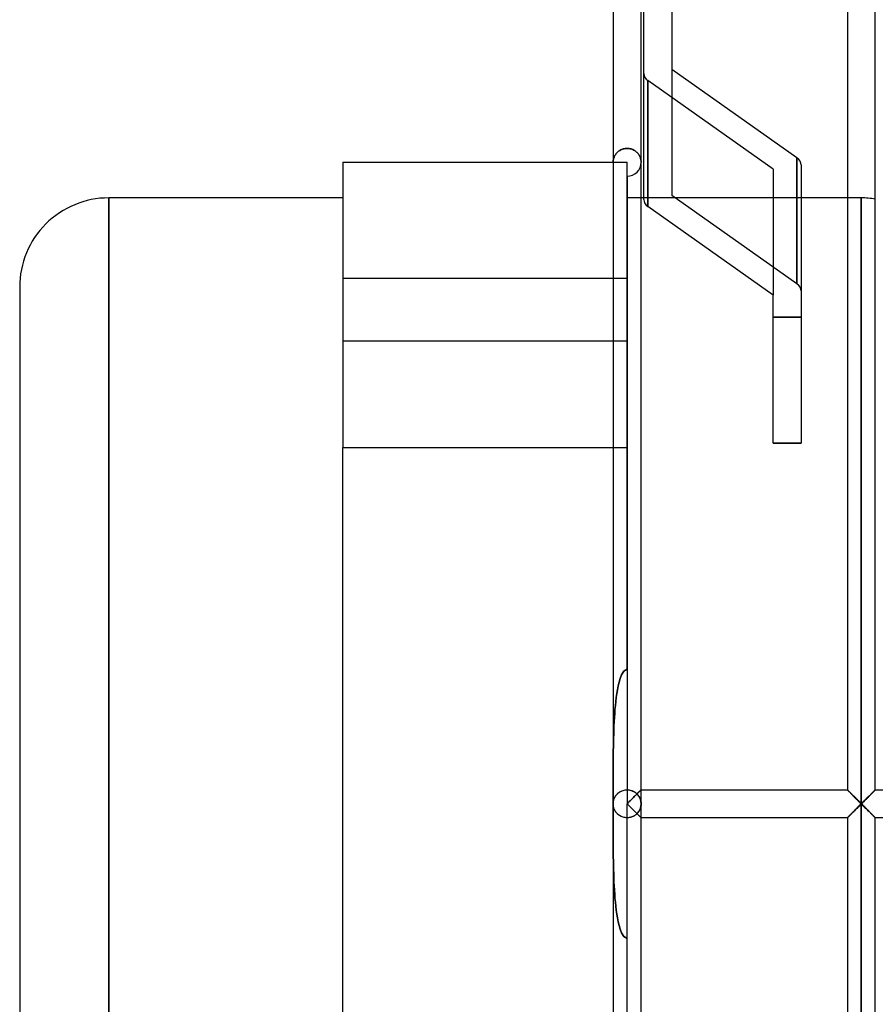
# Model space of a CAD drawing. Header units: millimetres. Extents: x -77 to 43, y -166 to 166.
# Tile 3 of 6: x -77 to -16, y -14 to 56. Entities that reach past the tile are written whole.
import ezdxf

# ---------------------------------------------------------------- set-up
doc = ezdxf.new("R2010")
doc.units = ezdxf.units.MM
doc.layers.add('HIDDEN', color=7, linetype='Continuous')
doc.layers.add('THICK', color=7, linetype='Continuous')

msp = doc.modelspace()

# ---------------------------------------------------------------- linework, layer by layer
at = {"layer": 'HIDDEN'}
for p, q in [((-23.075, 45.413), (-32.032, 51.746)), ((-32.032, 42.731), (-32.032, 51.746)), ((-23.075, 45.413), (-32.032, 51.746)), ((-32.032, 51.746), (-32.032, 42.731)), ((-34.304, 46.523), (-34.337, 46.479)), ((-34.337, 46.479), (-34.304, 46.523)), ((-34.267, 46.566), (-34.304, 46.523)), ((-34.304, 46.523), (-34.267, 46.566)), ((-34.227, 46.607), (-34.267, 46.566)), ((-34.267, 46.566), (-34.227, 46.607)), ((-34.184, 46.646), (-34.227, 46.607)), ((-34.227, 46.607), (-34.184, 46.646)), ((-34.138, 46.683), (-34.184, 46.646)), ((-34.184, 46.646), (-34.138, 46.683)), ((-34.089, 46.719), (-34.138, 46.683)), ((-34.138, 46.683), (-34.089, 46.719)), ((-34.036, 46.751), (-34.089, 46.719)), ((-34.089, 46.719), (-34.036, 46.751)), ((-33.981, 46.782), (-34.036, 46.751)), ((-34.036, 46.751), (-33.981, 46.782)), ((-33.922, 46.809), (-33.981, 46.782)), ((-33.981, 46.782), (-33.922, 46.809)), ((-33.861, 46.832), (-33.922, 46.809)), ((-33.922, 46.809), (-33.861, 46.832)), ((-33.797, 46.852), (-33.861, 46.832)), ((-33.861, 46.832), (-33.797, 46.852)), ((-33.731, 46.868), (-33.797, 46.852)), ((-33.797, 46.852), (-33.731, 46.868)), ((-33.664, 46.88), (-33.731, 46.868)), ((-33.731, 46.868), (-33.664, 46.88)), ((-33.595, 46.887), (-33.664, 46.88)), ((-33.664, 46.88), (-33.595, 46.887)), ((-33.525, 46.889), (-33.595, 46.887)), ((-33.595, 46.887), (-33.525, 46.889)), ((-33.453, 46.887), (-33.525, 46.889)), ((-33.525, 46.889), (-33.453, 46.887)), ((-33.381, 46.879), (-33.453, 46.887)), ((-33.453, 46.887), (-33.381, 46.879)), ((-33.311, 46.867), (-33.381, 46.879)), ((-33.381, 46.879), (-33.311, 46.867)), ((-33.243, 46.85), (-33.311, 46.867)), ((-33.311, 46.867), (-33.243, 46.85)), ((-33.177, 46.828), (-33.243, 46.85)), ((-33.243, 46.85), (-33.177, 46.828)), ((-33.114, 46.803), (-33.177, 46.828)), ((-33.177, 46.828), (-33.114, 46.803)), ((-33.054, 46.774), (-33.114, 46.803)), ((-33.114, 46.803), (-33.054, 46.774)), ((-32.997, 46.742), (-33.054, 46.774)), ((-33.054, 46.774), (-32.997, 46.742)), ((-32.944, 46.707), (-32.997, 46.742)), ((-32.997, 46.742), (-32.944, 46.707)), ((-32.894, 46.669), (-32.944, 46.707)), ((-32.944, 46.707), (-32.894, 46.669)), ((-32.847, 46.629), (-32.894, 46.669)), ((-32.894, 46.669), (-32.847, 46.629)), ((-32.804, 46.588), (-32.847, 46.629)), ((-32.847, 46.629), (-32.804, 46.588)), ((-32.764, 46.545), (-32.804, 46.588)), ((-32.804, 46.588), (-32.764, 46.545)), ((-32.728, 46.5), (-32.764, 46.545)), ((-32.764, 46.545), (-32.728, 46.5)), ((-32.695, 46.454), (-32.728, 46.5)), ((-32.728, 46.5), (-32.695, 46.454)), ((-53.875, 45.9), (-53.875, 45.9)), ((-34.524, 45.95), (-34.525, 45.9)), ((-34.525, 45.9), (-34.524, 45.95)), ((-34.525, 45.9), (-33.525, 45.9)), ((-34.52, 46), (-34.524, 45.95)), ((-34.524, 45.95), (-34.52, 46)), ((-34.514, 46.05), (-34.52, 46)), ((-34.52, 46), (-34.514, 46.05)), ((-34.505, 46.1), (-34.514, 46.05)), ((-34.514, 46.05), (-34.505, 46.1)), ((-34.493, 46.149), (-34.505, 46.1)), ((-34.505, 46.1), (-34.493, 46.149)), ((-34.479, 46.198), (-34.493, 46.149)), ((-34.493, 46.149), (-34.479, 46.198)), ((-34.463, 46.247), (-34.479, 46.198)), ((-34.479, 46.198), (-34.463, 46.247)), ((-34.443, 46.295), (-34.463, 46.247)), ((-34.463, 46.247), (-34.443, 46.295)), ((-34.421, 46.342), (-34.443, 46.295)), ((-34.443, 46.295), (-34.421, 46.342)), ((-34.396, 46.389), (-34.421, 46.342)), ((-34.421, 46.342), (-34.396, 46.389)), ((-34.368, 46.435), (-34.396, 46.389)), ((-34.396, 46.389), (-34.368, 46.435)), ((-34.337, 46.479), (-34.368, 46.435)), ((-34.368, 46.435), (-34.337, 46.479)), ((-33.525, 45.9), (-33.525, 45.9)), ((-33.525, 25.5), (-33.525, 45.9)), ((-33.525, 45.9), (-33.525, 45.9)), ((-32.664, 46.407), (-32.695, 46.454)), ((-32.695, 46.454), (-32.664, 46.407)), ((-32.637, 46.358), (-32.664, 46.407)), ((-32.664, 46.407), (-32.637, 46.358)), ((-32.613, 46.309), (-32.637, 46.358)), ((-32.637, 46.358), (-32.613, 46.309)), ((-32.592, 46.26), (-32.613, 46.309)), ((-32.613, 46.309), (-32.592, 46.26)), ((-32.574, 46.209), (-32.592, 46.26)), ((-32.592, 46.26), (-32.574, 46.209)), ((-32.559, 46.159), (-32.574, 46.209)), ((-32.574, 46.209), (-32.559, 46.159)), ((-32.547, 46.107), (-32.559, 46.159)), ((-32.559, 46.159), (-32.547, 46.107)), ((-32.537, 46.056), (-32.547, 46.107)), ((-32.547, 46.107), (-32.537, 46.056)), ((-32.53, 46.004), (-32.537, 46.056)), ((-32.537, 46.056), (-32.53, 46.004)), ((-32.526, 45.952), (-32.53, 46.004)), ((-32.53, 46.004), (-32.526, 45.952)), ((-32.525, 45.9), (-32.526, 45.952)), ((-32.526, 45.952), (-32.525, 45.9)), ((-21.368, 37.19), (-21.368, 46.206)), ((-23.075, 45.413), (-23.075, 36.397)), ((-33.525, 44.9), (-33.525, 0)), ((-70.625, 0), (-70.625, 43.35)), ((-32.525, 43.35), (-33.525, 43.35)), ((-21.075, 43.35), (-32.325, 43.35)), ((-21.368, 37.19), (-30.325, 43.524)), ((-16.775, 43.35), (-17.763, 43.35)), ((-16.775, 0), (-16.775, 43.35)), ((-16.775, 43.35), (-16.775, 0)), ((-33.525, 37.591), (-53.875, 37.591)), ((-33.525, 37.591), (-53.875, 37.591)), ((-21.075, 34.828), (-23.075, 34.828)), ((-23.075, 34.828), (-21.075, 34.828)), ((-33.525, 33.091), (-53.875, 33.091)), ((-33.525, 33.091), (-53.875, 33.091)), ((-53.875, 25.5), (-33.525, 25.5)), ((-34.525, 25.5), (-33.525, 25.5)), ((-33.525, 9.633), (-33.525, 25.5)), ((-23.075, 25.812), (-21.075, 25.812)), ((-33.918, 9.233), (-34.021, 8.97)), ((-34.021, 8.97), (-33.918, 9.233)), ((-33.767, 9.488), (-33.918, 9.233)), ((-33.918, 9.233), (-33.767, 9.488)), ((-33.525, 9.633), (-33.767, 9.488)), ((-33.767, 9.488), (-33.525, 9.633)), ((-34.1, 8.705), (-34.165, 8.436)), ((-34.165, 8.436), (-34.1, 8.705)), ((-34.021, 8.97), (-34.1, 8.705)), ((-34.1, 8.705), (-34.021, 8.97)), ((-34.265, 7.888), (-34.305, 7.609)), ((-34.305, 7.609), (-34.265, 7.888)), ((-34.219, 8.164), (-34.265, 7.888)), ((-34.265, 7.888), (-34.219, 8.164)), ((-34.165, 8.436), (-34.219, 8.164)), ((-34.219, 8.164), (-34.165, 8.436)), ((-34.339, 7.327), (-34.368, 7.043)), ((-34.368, 7.043), (-34.339, 7.327)), ((-34.305, 7.609), (-34.339, 7.327)), ((-34.339, 7.327), (-34.305, 7.609)), ((-34.417, 6.466), (-34.436, 6.175)), ((-34.436, 6.175), (-34.417, 6.466)), ((-34.394, 6.756), (-34.417, 6.466)), ((-34.417, 6.466), (-34.394, 6.756)), ((-34.368, 7.043), (-34.394, 6.756)), ((-34.394, 6.756), (-34.368, 7.043)), ((-34.452, 5.882), (-34.466, 5.587)), ((-34.466, 5.587), (-34.452, 5.882)), ((-34.436, 6.175), (-34.452, 5.882)), ((-34.452, 5.882), (-34.436, 6.175)), ((-34.488, 4.994), (-34.496, 4.695)), ((-34.496, 4.695), (-34.488, 4.994)), ((-34.478, 5.291), (-34.488, 4.994)), ((-34.488, 4.994), (-34.478, 5.291)), ((-34.466, 5.587), (-34.478, 5.291)), ((-34.478, 5.291), (-34.466, 5.587)), ((-34.503, 4.396), (-34.508, 4.096)), ((-34.508, 4.096), (-34.503, 4.396)), ((-34.496, 4.695), (-34.503, 4.396)), ((-34.503, 4.396), (-34.496, 4.695)), ((-34.513, 3.797), (-34.516, 3.497)), ((-34.516, 3.497), (-34.513, 3.797)), ((-34.508, 4.096), (-34.513, 3.797)), ((-34.513, 3.797), (-34.508, 4.096)), ((-34.521, 2.9), (-34.522, 2.602)), ((-34.522, 2.602), (-34.521, 2.9)), ((-34.519, 3.198), (-34.521, 2.9)), ((-34.521, 2.9), (-34.519, 3.198)), ((-34.516, 3.497), (-34.519, 3.198)), ((-34.519, 3.198), (-34.516, 3.497)), ((-34.523, 2.305), (-34.524, 2.01)), ((-34.524, 2.01), (-34.523, 2.305)), ((-34.522, 2.602), (-34.523, 2.305)), ((-34.523, 2.305), (-34.522, 2.602)), ((-34.524, 2.01), (-34.525, 1.716)), ((-34.525, 1.716), (-34.524, 2.01)), ((-34.525, 1.716), (-34.525, 1.424)), ((-34.525, 1.424), (-34.525, 1.716)), ((-34.525, 1.424), (-34.525, 1.134)), ((-34.525, 1.134), (-34.525, 1.424)), ((-34.525, 1.134), (-34.525, 0.847)), ((-34.525, 0.847), (-34.525, 1.134)), ((-34.525, 0.847), (-34.525, 0.562)), ((-34.525, 0.562), (-34.525, 0.847)), ((-34.266, 0.672), (-34.223, 0.716)), ((-34.246, 0.692), (-34.203, 0.735)), ((-34.223, 0.716), (-34.176, 0.759)), ((-34.203, 0.735), (-34.157, 0.775)), ((-34.176, 0.759), (-34.126, 0.799)), ((-34.157, 0.775), (-34.107, 0.813)), ((-34.126, 0.799), (-34.072, 0.837)), ((-34.107, 0.813), (-34.054, 0.849)), ((-34.072, 0.837), (-34.014, 0.872)), ((-34.054, 0.849), (-33.997, 0.881)), ((-34.014, 0.872), (-33.952, 0.904)), ((-33.997, 0.881), (-33.937, 0.911)), ((-33.952, 0.904), (-33.888, 0.932)), ((-33.937, 0.911), (-33.874, 0.937)), ((-33.888, 0.932), (-33.82, 0.956)), ((-33.874, 0.937), (-33.808, 0.959)), ((-33.82, 0.956), (-33.749, 0.975)), ((-33.808, 0.959), (-33.74, 0.977)), ((-33.749, 0.975), (-33.676, 0.989)), ((-33.74, 0.977), (-33.67, 0.989)), ((-33.676, 0.989), (-33.601, 0.997)), ((-33.67, 0.989), (-33.598, 0.997)), ((-33.601, 0.997), (-33.525, 1)), ((-33.598, 0.997), (-33.525, 1)), ((-33.525, 1), (-33.478, 0.999)), ((-33.525, 1), (-33.453, 0.997)), ((-33.478, 0.999), (-33.432, 0.996)), ((-33.453, 0.997), (-33.382, 0.99)), ((-33.432, 0.996), (-33.386, 0.99)), ((-33.386, 0.99), (-33.341, 0.983)), ((-33.382, 0.99), (-33.313, 0.977)), ((-33.341, 0.983), (-33.296, 0.973)), ((-33.313, 0.977), (-33.246, 0.96)), ((-33.296, 0.973), (-33.252, 0.962)), ((-33.252, 0.962), (-33.209, 0.949)), ((-33.246, 0.96), (-33.181, 0.939)), ((-33.209, 0.949), (-33.167, 0.934)), ((-33.181, 0.939), (-33.118, 0.914)), ((-33.167, 0.934), (-33.126, 0.917)), ((-33.126, 0.917), (-33.087, 0.899)), ((-33.118, 0.914), (-33.059, 0.885)), ((-33.087, 0.899), (-33.049, 0.88)), ((-33.059, 0.885), (-33.003, 0.853)), ((-33.049, 0.88), (-33.013, 0.859)), ((-33.013, 0.859), (-32.977, 0.837)), ((-33.003, 0.853), (-32.951, 0.819)), ((-32.977, 0.837), (-32.943, 0.813)), ((-32.951, 0.819), (-32.901, 0.782)), ((-32.943, 0.813), (-32.91, 0.788)), ((-32.91, 0.788), (-32.878, 0.762)), ((-32.901, 0.782), (-32.855, 0.742)), ((-32.878, 0.762), (-32.847, 0.735)), ((-32.855, 0.742), (-32.812, 0.701)), ((-32.847, 0.735), (-32.817, 0.706)), ((-32.834, 0.693), (-32.792, 0.735)), ((-32.817, 0.706), (-32.79, 0.733)), ((-32.79, 0.733), (-32.817, 0.706)), ((-32.792, 0.735), (-32.751, 0.775)), ((-32.79, 0.733), (-32.764, 0.76)), ((-32.764, 0.76), (-32.79, 0.733)), ((-32.764, 0.76), (-32.738, 0.785)), ((-32.738, 0.785), (-32.764, 0.76)), ((-32.751, 0.775), (-32.713, 0.813)), ((-32.738, 0.785), (-32.714, 0.81)), ((-32.714, 0.81), (-32.738, 0.785)), ((-32.714, 0.81), (-32.69, 0.833)), ((-32.69, 0.833), (-32.714, 0.81)), ((-32.713, 0.813), (-32.678, 0.849)), ((-32.69, 0.833), (-32.668, 0.855)), ((-32.668, 0.855), (-32.69, 0.833)), ((-32.678, 0.849), (-32.645, 0.882)), ((-32.668, 0.855), (-32.647, 0.877)), ((-32.647, 0.877), (-32.668, 0.855)), ((-32.647, 0.877), (-32.627, 0.896)), ((-32.627, 0.896), (-32.647, 0.877)), ((-32.645, 0.882), (-32.615, 0.911)), ((-32.627, 0.896), (-32.609, 0.915)), ((-32.609, 0.915), (-32.627, 0.896)), ((-32.615, 0.911), (-32.589, 0.937)), ((-32.609, 0.915), (-32.592, 0.932)), ((-32.592, 0.932), (-32.609, 0.915)), ((-32.592, 0.932), (-32.577, 0.947)), ((-32.577, 0.947), (-32.592, 0.932)), ((-32.589, 0.937), (-32.567, 0.959)), ((-32.577, 0.947), (-32.563, 0.961)), ((-32.563, 0.961), (-32.577, 0.947)), ((-32.567, 0.959), (-32.549, 0.977)), ((-32.563, 0.961), (-32.552, 0.972)), ((-32.552, 0.972), (-32.563, 0.961)), ((-32.552, 0.972), (-32.542, 0.982)), ((-32.542, 0.982), (-32.552, 0.972)), ((-32.549, 0.977), (-32.536, 0.99)), ((-32.542, 0.982), (-32.535, 0.99)), ((-32.535, 0.99), (-32.542, 0.982)), ((-32.536, 0.99), (-32.528, 0.997)), ((-32.535, 0.99), (-32.529, 0.995)), ((-32.529, 0.995), (-32.535, 0.99)), ((-32.529, 0.995), (-32.526, 0.999)), ((-32.526, 0.999), (-32.529, 0.995)), ((-32.528, 0.997), (-32.525, 1)), ((-32.526, 0.999), (-32.525, 1)), ((-32.525, 1), (-32.526, 0.999)), ((-32.525, 1), (-32.525, 1)), ((-32.525, 1), (-32.525, 1)), ((-32.525, 1), (-32.525, 1)), ((-32.525, 1), (-32.525, 1)), ((-32.525, 1), (-32.525, 1)), ((-32.525, 1), (-32.525, 1)), ((-32.525, 1), (-32.525, 1)), ((-32.525, 1), (-32.525, 1)), ((-32.525, 1), (-32.525, 1)), ((-32.525, 1), (-32.525, 1)), ((-32.525, 1), (-32.525, 1)), ((-32.525, 1), (-32.525, 1)), ((-32.525, 0), (-32.525, 1)), ((-17.759, 0.997), (-17.763, 1)), ((-17.763, 1), (-17.763, 1)), ((-17.763, 1), (-17.763, 1)), ((-17.763, 1), (-17.763, 1)), ((-17.763, 1), (-17.763, 1)), ((-17.763, 1), (-17.759, 0.997)), ((-17.763, 1), (-17.76, 0.997)), ((-17.763, 1), (-17.763, 1)), ((-17.763, 1), (-17.763, 1)), ((-17.763, 1), (-17.763, 1)), ((-17.763, 1), (-17.763, 1)), ((-17.763, 1), (-17.763, 1)), ((-17.763, 1), (-17.763, 1)), ((-17.763, 1), (-17.763, 1)), ((-17.763, 1), (-17.763, 1)), ((-17.76, 0.997), (-17.751, 0.989)), ((-17.75, 0.987), (-17.759, 0.997)), ((-17.759, 0.997), (-17.75, 0.987)), ((-17.751, 0.989), (-17.738, 0.977)), ((-17.735, 0.972), (-17.75, 0.987)), ((-17.75, 0.987), (-17.735, 0.972)), ((-17.738, 0.977), (-17.72, 0.959)), ((-17.714, 0.951), (-17.735, 0.972)), ((-17.735, 0.972), (-17.714, 0.951)), ((-17.72, 0.959), (-17.698, 0.937)), ((-17.689, 0.925), (-17.714, 0.951)), ((-17.714, 0.951), (-17.689, 0.925)), ((-17.698, 0.937), (-17.672, 0.911)), ((-17.659, 0.895), (-17.689, 0.925)), ((-17.689, 0.925), (-17.659, 0.895)), ((-17.672, 0.911), (-17.642, 0.881)), ((-17.625, 0.861), (-17.659, 0.895)), ((-17.659, 0.895), (-17.625, 0.861)), ((-17.642, 0.881), (-17.609, 0.848)), ((-17.587, 0.823), (-17.625, 0.861)), ((-17.625, 0.861), (-17.587, 0.823)), ((-17.609, 0.848), (-17.574, 0.813)), ((-17.547, 0.783), (-17.587, 0.823)), ((-17.587, 0.823), (-17.547, 0.783)), ((-17.574, 0.813), (-17.536, 0.775)), ((-17.504, 0.739), (-17.547, 0.783)), ((-17.547, 0.783), (-17.504, 0.739)), ((-17.536, 0.775), (-17.495, 0.734)), ((-17.458, 0.694), (-17.504, 0.739)), ((-17.504, 0.739), (-17.458, 0.694)), ((-17.495, 0.734), (-17.453, 0.692)), ((-16.072, 0.692), (-16.03, 0.734)), ((-16.021, 0.739), (-16.067, 0.694)), ((-16.067, 0.694), (-16.021, 0.739)), ((-16.03, 0.734), (-15.989, 0.775)), ((-15.978, 0.783), (-16.021, 0.739)), ((-16.021, 0.739), (-15.978, 0.783)), ((-15.989, 0.775), (-15.951, 0.813)), ((-15.938, 0.823), (-15.978, 0.783)), ((-15.978, 0.783), (-15.938, 0.823)), ((-15.951, 0.813), (-15.916, 0.848)), ((-15.9, 0.861), (-15.938, 0.823)), ((-15.938, 0.823), (-15.9, 0.861)), ((-15.916, 0.848), (-15.883, 0.881)), ((-15.866, 0.895), (-15.9, 0.861)), ((-15.9, 0.861), (-15.866, 0.895)), ((-15.883, 0.881), (-15.853, 0.911)), ((-15.836, 0.925), (-15.866, 0.895)), ((-15.866, 0.895), (-15.836, 0.925)), ((-15.853, 0.911), (-15.827, 0.937)), ((-15.811, 0.951), (-15.836, 0.925)), ((-15.836, 0.925), (-15.811, 0.951)), ((-15.827, 0.937), (-15.805, 0.959)), ((-15.79, 0.972), (-15.811, 0.951)), ((-15.811, 0.951), (-15.79, 0.972)), ((-15.805, 0.959), (-15.787, 0.977)), ((-15.775, 0.987), (-15.79, 0.972)), ((-15.79, 0.972), (-15.775, 0.987)), ((-15.787, 0.977), (-15.774, 0.989)), ((-15.766, 0.997), (-15.775, 0.987)), ((-15.775, 0.987), (-15.766, 0.997)), ((-15.774, 0.989), (-15.765, 0.997)), ((-15.763, 1), (-15.766, 0.997)), ((-15.766, 0.997), (-15.763, 1)), ((-15.765, 0.997), (-15.763, 1)), ((-15.763, 1), (-15.763, 1)), ((-15.763, 1), (-15.763, 1)), ((-15.763, 1), (-15.763, 1)), ((-15.763, 1), (-15.763, 1)), ((-15.763, 1), (-15.763, 1)), ((-15.763, 1), (-15.763, 1)), ((-15.763, 1), (-15.763, 1)), ((-15.763, 1), (-15.763, 1)), ((-15.763, 1), (-15.763, 1)), ((-15.763, 1), (-15.763, 1)), ((-15.763, 1), (-15.763, 1)), ((-15.763, 1), (-15.763, 1)), ((-34.525, 0.562), (-34.525, 0.279)), ((-34.525, 0.279), (-34.525, 0.562)), ((-34.525, 0.279), (-34.525, 0)), ((-34.525, 0), (-34.525, 0.279)), ((-34.525, 0), (-34.524, 0.054)), ((-34.525, 0), (-34.524, 0.052)), ((-34.525, -0.279), (-34.525, 0)), ((-34.525, 0), (-34.525, -0.279)), ((-34.524, -0.052), (-34.525, 0)), ((-34.524, 0.054), (-34.519, 0.108)), ((-34.524, 0.052), (-34.52, 0.104)), ((-34.52, 0.104), (-34.513, 0.156)), ((-34.519, 0.108), (-34.512, 0.163)), ((-34.513, 0.156), (-34.503, 0.208)), ((-34.512, 0.163), (-34.501, 0.216)), ((-34.503, 0.208), (-34.491, 0.26)), ((-34.501, 0.216), (-34.488, 0.27)), ((-34.491, 0.26), (-34.476, 0.311)), ((-34.488, 0.27), (-34.471, 0.323)), ((-34.476, 0.311), (-34.457, 0.361)), ((-34.471, 0.323), (-34.452, 0.375)), ((-34.457, 0.361), (-34.437, 0.411)), ((-34.452, 0.375), (-34.429, 0.427)), ((-34.437, 0.411), (-34.413, 0.461)), ((-34.429, 0.427), (-34.403, 0.478)), ((-34.413, 0.461), (-34.386, 0.509)), ((-34.403, 0.478), (-34.374, 0.528)), ((-34.386, 0.509), (-34.356, 0.557)), ((-34.374, 0.528), (-34.341, 0.578)), ((-34.356, 0.557), (-34.323, 0.603)), ((-34.341, 0.578), (-34.305, 0.625)), ((-34.323, 0.603), (-34.286, 0.649)), ((-34.305, 0.625), (-34.266, 0.672)), ((-34.286, 0.649), (-34.246, 0.692)), ((-33.525, 0), (-33.473, 0.052)), ((-33.473, 0.052), (-33.421, 0.104)), ((-33.421, 0.104), (-33.369, 0.156)), ((-33.369, 0.156), (-33.317, 0.208)), ((-33.317, 0.208), (-33.266, 0.26)), ((-33.266, 0.26), (-33.215, 0.311)), ((-33.215, 0.311), (-33.165, 0.362)), ((-33.165, 0.362), (-33.115, 0.412)), ((-33.115, 0.412), (-33.065, 0.461)), ((-33.065, 0.461), (-33.017, 0.51)), ((-33.017, 0.51), (-32.969, 0.557)), ((-32.969, 0.557), (-32.923, 0.604)), ((-32.923, 0.604), (-32.878, 0.649)), ((-32.878, 0.649), (-32.834, 0.693)), ((-32.812, 0.701), (-32.772, 0.658)), ((-32.772, 0.658), (-32.736, 0.614)), ((-32.736, 0.614), (-32.702, 0.569)), ((-32.702, 0.569), (-32.672, 0.522)), ((-32.672, 0.522), (-32.645, 0.474)), ((-32.645, 0.474), (-32.62, 0.425)), ((-32.62, 0.425), (-32.598, 0.375)), ((-32.598, 0.375), (-32.579, 0.324)), ((-32.579, 0.324), (-32.563, 0.271)), ((-32.563, 0.271), (-32.549, 0.218)), ((-32.549, 0.218), (-32.539, 0.165)), ((-32.539, 0.165), (-32.531, 0.11)), ((-32.531, 0.11), (-32.527, 0.055)), ((-32.527, 0.055), (-32.525, 0)), ((-17.411, 0.646), (-17.458, 0.694)), ((-17.458, 0.694), (-17.411, 0.646)), ((-17.453, 0.692), (-17.409, 0.648)), ((-17.362, 0.597), (-17.411, 0.646)), ((-17.411, 0.646), (-17.362, 0.597)), ((-17.409, 0.648), (-17.364, 0.603)), ((-17.364, 0.603), (-17.318, 0.557)), ((-17.311, 0.547), (-17.362, 0.597)), ((-17.362, 0.597), (-17.311, 0.547)), ((-17.318, 0.557), (-17.27, 0.509)), ((-17.259, 0.495), (-17.311, 0.547)), ((-17.311, 0.547), (-17.259, 0.495)), ((-17.27, 0.509), (-17.222, 0.46)), ((-17.206, 0.442), (-17.259, 0.495)), ((-17.259, 0.495), (-17.206, 0.442)), ((-17.222, 0.46), (-17.172, 0.411)), ((-17.153, 0.389), (-17.206, 0.442)), ((-17.206, 0.442), (-17.153, 0.389)), ((-17.172, 0.411), (-17.122, 0.361)), ((-17.098, 0.335), (-17.153, 0.389)), ((-17.153, 0.389), (-17.098, 0.335)), ((-17.122, 0.361), (-17.072, 0.311)), ((-17.043, 0.28), (-17.098, 0.335)), ((-17.098, 0.335), (-17.043, 0.28)), ((-17.072, 0.311), (-17.021, 0.259)), ((-16.987, 0.224), (-17.043, 0.28)), ((-17.043, 0.28), (-16.987, 0.224)), ((-17.021, 0.259), (-16.97, 0.208)), ((-16.931, 0.168), (-16.987, 0.224)), ((-16.987, 0.224), (-16.931, 0.168)), ((-16.97, 0.208), (-16.918, 0.156)), ((-16.875, 0.112), (-16.931, 0.168)), ((-16.931, 0.168), (-16.875, 0.112)), ((-16.918, 0.156), (-16.866, 0.104)), ((-16.819, 0.056), (-16.875, 0.112)), ((-16.875, 0.112), (-16.819, 0.056)), ((-16.866, 0.104), (-16.814, 0.052)), ((-16.763, 0), (-16.819, 0.056)), ((-16.819, 0.056), (-16.763, 0)), ((-16.819, -0.056), (-16.763, 0)), ((-16.814, 0.052), (-16.763, 0)), ((-16.775, 0), (-16.775, -43.35)), ((-16.706, 0.056), (-16.763, 0)), ((-16.763, 0), (-16.706, 0.056)), ((-16.763, 0), (-16.711, 0.052)), ((-16.763, 0), (-16.706, -0.056)), ((-16.711, 0.052), (-16.659, 0.104)), ((-16.65, 0.112), (-16.706, 0.056)), ((-16.706, 0.056), (-16.65, 0.112)), ((-16.659, 0.104), (-16.607, 0.156)), ((-16.594, 0.168), (-16.65, 0.112)), ((-16.65, 0.112), (-16.594, 0.168)), ((-16.607, 0.156), (-16.555, 0.208)), ((-16.538, 0.224), (-16.594, 0.168)), ((-16.594, 0.168), (-16.538, 0.224)), ((-16.555, 0.208), (-16.504, 0.259)), ((-16.482, 0.28), (-16.538, 0.224)), ((-16.538, 0.224), (-16.482, 0.28)), ((-16.504, 0.259), (-16.453, 0.311)), ((-16.427, 0.335), (-16.482, 0.28)), ((-16.482, 0.28), (-16.427, 0.335)), ((-16.453, 0.311), (-16.403, 0.361)), ((-16.372, 0.389), (-16.427, 0.335)), ((-16.427, 0.335), (-16.372, 0.389)), ((-16.403, 0.361), (-16.353, 0.411)), ((-16.319, 0.442), (-16.372, 0.389)), ((-16.372, 0.389), (-16.319, 0.442)), ((-16.353, 0.411), (-16.303, 0.46)), ((-16.266, 0.495), (-16.319, 0.442)), ((-16.319, 0.442), (-16.266, 0.495)), ((-16.303, 0.46), (-16.255, 0.509)), ((-16.214, 0.547), (-16.266, 0.495)), ((-16.266, 0.495), (-16.214, 0.547)), ((-16.255, 0.509), (-16.207, 0.557)), ((-16.163, 0.597), (-16.214, 0.547)), ((-16.214, 0.547), (-16.163, 0.597)), ((-16.207, 0.557), (-16.161, 0.603)), ((-16.114, 0.646), (-16.163, 0.597)), ((-16.163, 0.597), (-16.114, 0.646)), ((-16.161, 0.603), (-16.116, 0.648)), ((-16.116, 0.648), (-16.072, 0.692)), ((-16.067, 0.694), (-16.114, 0.646)), ((-16.114, 0.646), (-16.067, 0.694)), ((-70.625, -43.35), (-70.625, 0)), ((-34.524, -0.054), (-34.525, 0)), ((-34.525, -0.562), (-34.525, -0.279)), ((-34.525, -0.279), (-34.525, -0.562)), ((-34.525, -0.847), (-34.525, -0.562)), ((-34.525, -0.562), (-34.525, -0.847)), ((-34.52, -0.104), (-34.524, -0.052)), ((-34.519, -0.108), (-34.524, -0.054)), ((-34.513, -0.156), (-34.52, -0.104)), ((-34.512, -0.163), (-34.519, -0.108)), ((-34.503, -0.208), (-34.513, -0.156)), ((-34.501, -0.216), (-34.512, -0.163)), ((-34.491, -0.26), (-34.503, -0.208)), ((-34.488, -0.27), (-34.501, -0.216)), ((-34.476, -0.311), (-34.491, -0.26)), ((-34.471, -0.323), (-34.488, -0.27)), ((-34.457, -0.361), (-34.476, -0.311)), ((-34.452, -0.375), (-34.471, -0.323)), ((-34.437, -0.411), (-34.457, -0.361)), ((-34.429, -0.427), (-34.452, -0.375)), ((-34.413, -0.461), (-34.437, -0.411)), ((-34.403, -0.478), (-34.429, -0.427)), ((-34.386, -0.509), (-34.413, -0.461)), ((-34.374, -0.528), (-34.403, -0.478)), ((-34.356, -0.557), (-34.386, -0.509)), ((-34.341, -0.578), (-34.374, -0.528)), ((-34.323, -0.603), (-34.356, -0.557)), ((-34.305, -0.625), (-34.341, -0.578)), ((-34.286, -0.649), (-34.323, -0.603)), ((-34.266, -0.672), (-34.305, -0.625)), ((-34.246, -0.692), (-34.286, -0.649)), ((-34.223, -0.716), (-34.266, -0.672)), ((-34.203, -0.735), (-34.246, -0.692)), ((-33.473, -0.052), (-33.525, 0)), ((-33.525, -44.9), (-33.525, 0)), ((-33.421, -0.104), (-33.473, -0.052)), ((-33.369, -0.156), (-33.421, -0.104)), ((-33.317, -0.208), (-33.369, -0.156)), ((-33.266, -0.26), (-33.317, -0.208)), ((-33.215, -0.311), (-33.266, -0.26)), ((-33.165, -0.362), (-33.215, -0.311)), ((-33.115, -0.412), (-33.165, -0.362)), ((-33.065, -0.461), (-33.115, -0.412)), ((-33.017, -0.51), (-33.065, -0.461)), ((-32.969, -0.557), (-33.017, -0.51)), ((-32.923, -0.604), (-32.969, -0.557)), ((-32.878, -0.649), (-32.923, -0.604)), ((-32.834, -0.693), (-32.878, -0.649)), ((-32.812, -0.701), (-32.855, -0.742)), ((-32.792, -0.735), (-32.834, -0.693)), ((-32.772, -0.658), (-32.812, -0.701)), ((-32.736, -0.614), (-32.772, -0.658)), ((-32.702, -0.569), (-32.736, -0.614)), ((-32.672, -0.522), (-32.702, -0.569)), ((-32.645, -0.474), (-32.672, -0.522)), ((-32.62, -0.425), (-32.645, -0.474)), ((-32.598, -0.375), (-32.62, -0.425)), ((-32.579, -0.324), (-32.598, -0.375)), ((-32.563, -0.271), (-32.579, -0.324)), ((-32.549, -0.218), (-32.563, -0.271)), ((-32.539, -0.165), (-32.549, -0.218)), ((-32.531, -0.11), (-32.539, -0.165)), ((-32.527, -0.055), (-32.531, -0.11)), ((-32.525, 0), (-32.527, -0.055)), ((-32.525, -1), (-32.525, 0)), ((-17.504, -0.739), (-17.458, -0.694)), ((-17.458, -0.694), (-17.504, -0.739)), ((-17.453, -0.692), (-17.495, -0.734)), ((-17.458, -0.694), (-17.411, -0.646)), ((-17.411, -0.646), (-17.458, -0.694)), ((-17.409, -0.648), (-17.453, -0.692)), ((-17.411, -0.646), (-17.362, -0.597)), ((-17.362, -0.597), (-17.411, -0.646)), ((-17.364, -0.603), (-17.409, -0.648)), ((-17.318, -0.557), (-17.364, -0.603)), ((-17.362, -0.597), (-17.311, -0.547)), ((-17.311, -0.547), (-17.362, -0.597)), ((-17.27, -0.509), (-17.318, -0.557)), ((-17.311, -0.547), (-17.259, -0.495)), ((-17.259, -0.495), (-17.311, -0.547)), ((-17.222, -0.46), (-17.27, -0.509)), ((-17.259, -0.495), (-17.206, -0.442)), ((-17.206, -0.442), (-17.259, -0.495)), ((-17.172, -0.411), (-17.222, -0.46)), ((-17.206, -0.442), (-17.153, -0.389)), ((-17.153, -0.389), (-17.206, -0.442)), ((-17.122, -0.361), (-17.172, -0.411)), ((-17.153, -0.389), (-17.098, -0.335)), ((-17.098, -0.335), (-17.153, -0.389)), ((-17.072, -0.311), (-17.122, -0.361)), ((-17.098, -0.335), (-17.043, -0.28)), ((-17.043, -0.28), (-17.098, -0.335)), ((-17.021, -0.259), (-17.072, -0.311)), ((-17.043, -0.28), (-16.987, -0.224)), ((-16.987, -0.224), (-17.043, -0.28)), ((-16.97, -0.208), (-17.021, -0.259)), ((-16.987, -0.224), (-16.931, -0.168)), ((-16.931, -0.168), (-16.987, -0.224)), ((-16.918, -0.156), (-16.97, -0.208)), ((-16.931, -0.168), (-16.875, -0.112)), ((-16.875, -0.112), (-16.931, -0.168)), ((-16.866, -0.104), (-16.918, -0.156)), ((-16.875, -0.112), (-16.819, -0.056)), ((-16.819, -0.056), (-16.875, -0.112)), ((-16.814, -0.052), (-16.866, -0.104)), ((-16.763, 0), (-16.819, -0.056)), ((-16.763, 0), (-16.814, -0.052)), ((-16.775, -43.35), (-16.775, 0)), ((-16.711, -0.052), (-16.763, 0)), ((-16.706, -0.056), (-16.763, 0)), ((-16.659, -0.104), (-16.711, -0.052)), ((-16.65, -0.112), (-16.706, -0.056)), ((-16.706, -0.056), (-16.65, -0.112)), ((-16.607, -0.156), (-16.659, -0.104)), ((-16.594, -0.168), (-16.65, -0.112)), ((-16.65, -0.112), (-16.594, -0.168)), ((-16.555, -0.208), (-16.607, -0.156)), ((-16.538, -0.224), (-16.594, -0.168)), ((-16.594, -0.168), (-16.538, -0.224)), ((-16.504, -0.259), (-16.555, -0.208)), ((-16.482, -0.28), (-16.538, -0.224)), ((-16.538, -0.224), (-16.482, -0.28)), ((-16.453, -0.311), (-16.504, -0.259)), ((-16.427, -0.335), (-16.482, -0.28)), ((-16.482, -0.28), (-16.427, -0.335)), ((-16.403, -0.361), (-16.453, -0.311)), ((-16.372, -0.389), (-16.427, -0.335)), ((-16.427, -0.335), (-16.372, -0.389)), ((-16.353, -0.411), (-16.403, -0.361)), ((-16.319, -0.442), (-16.372, -0.389)), ((-16.372, -0.389), (-16.319, -0.442)), ((-16.303, -0.46), (-16.353, -0.411)), ((-16.266, -0.495), (-16.319, -0.442)), ((-16.319, -0.442), (-16.266, -0.495)), ((-16.255, -0.509), (-16.303, -0.46)), ((-16.214, -0.547), (-16.266, -0.495)), ((-16.266, -0.495), (-16.214, -0.547)), ((-16.207, -0.557), (-16.255, -0.509)), ((-16.163, -0.597), (-16.214, -0.547)), ((-16.214, -0.547), (-16.163, -0.597)), ((-16.161, -0.603), (-16.207, -0.557)), ((-16.114, -0.646), (-16.163, -0.597)), ((-16.163, -0.597), (-16.114, -0.646)), ((-16.116, -0.648), (-16.161, -0.603)), ((-16.072, -0.692), (-16.116, -0.648)), ((-16.067, -0.694), (-16.114, -0.646)), ((-16.114, -0.646), (-16.067, -0.694)), ((-16.03, -0.734), (-16.072, -0.692)), ((-16.021, -0.739), (-16.067, -0.694)), ((-16.067, -0.694), (-16.021, -0.739)), ((-34.525, -1.134), (-34.525, -0.847)), ((-34.525, -0.847), (-34.525, -1.134)), ((-34.525, -1.424), (-34.525, -1.134)), ((-34.525, -1.134), (-34.525, -1.424)), ((-34.176, -0.759), (-34.223, -0.716)), ((-34.157, -0.775), (-34.203, -0.735)), ((-34.126, -0.799), (-34.176, -0.759)), ((-34.107, -0.813), (-34.157, -0.775)), ((-34.072, -0.837), (-34.126, -0.799)), ((-34.054, -0.849), (-34.107, -0.813)), ((-34.014, -0.872), (-34.072, -0.837)), ((-33.997, -0.881), (-34.054, -0.849)), ((-33.952, -0.904), (-34.014, -0.872)), ((-33.937, -0.911), (-33.997, -0.881)), ((-33.888, -0.932), (-33.952, -0.904)), ((-33.874, -0.937), (-33.937, -0.911)), ((-33.82, -0.956), (-33.888, -0.932)), ((-33.808, -0.959), (-33.874, -0.937)), ((-33.749, -0.975), (-33.82, -0.956)), ((-33.74, -0.977), (-33.808, -0.959)), ((-33.676, -0.989), (-33.749, -0.975)), ((-33.67, -0.989), (-33.74, -0.977)), ((-33.601, -0.997), (-33.676, -0.989)), ((-33.598, -0.997), (-33.67, -0.989)), ((-33.525, -1), (-33.601, -0.997)), ((-33.525, -1), (-33.598, -0.997)), ((-33.453, -0.997), (-33.525, -1)), ((-33.478, -0.999), (-33.525, -1)), ((-33.432, -0.996), (-33.478, -0.999)), ((-33.382, -0.99), (-33.453, -0.997)), ((-33.386, -0.99), (-33.432, -0.996)), ((-33.341, -0.983), (-33.386, -0.99)), ((-33.313, -0.977), (-33.382, -0.99)), ((-33.296, -0.973), (-33.341, -0.983)), ((-33.246, -0.96), (-33.313, -0.977)), ((-33.252, -0.962), (-33.296, -0.973)), ((-33.209, -0.949), (-33.252, -0.962)), ((-33.181, -0.939), (-33.246, -0.96)), ((-33.167, -0.934), (-33.209, -0.949)), ((-33.118, -0.914), (-33.181, -0.939)), ((-33.126, -0.917), (-33.167, -0.934)), ((-33.087, -0.899), (-33.126, -0.917)), ((-33.059, -0.885), (-33.118, -0.914)), ((-33.049, -0.88), (-33.087, -0.899)), ((-33.003, -0.853), (-33.059, -0.885)), ((-33.013, -0.859), (-33.049, -0.88)), ((-32.977, -0.837), (-33.013, -0.859)), ((-32.951, -0.819), (-33.003, -0.853)), ((-32.943, -0.813), (-32.977, -0.837)), ((-32.901, -0.782), (-32.951, -0.819)), ((-32.91, -0.788), (-32.943, -0.813)), ((-32.878, -0.762), (-32.91, -0.788)), ((-32.855, -0.742), (-32.901, -0.782)), ((-32.847, -0.735), (-32.878, -0.762)), ((-32.817, -0.706), (-32.847, -0.735)), ((-32.817, -0.706), (-32.79, -0.733)), ((-32.79, -0.733), (-32.817, -0.706)), ((-32.751, -0.775), (-32.792, -0.735)), ((-32.79, -0.733), (-32.764, -0.76)), ((-32.764, -0.76), (-32.79, -0.733)), ((-32.764, -0.76), (-32.738, -0.785)), ((-32.738, -0.785), (-32.764, -0.76)), ((-32.713, -0.813), (-32.751, -0.775)), ((-32.738, -0.785), (-32.714, -0.81)), ((-32.714, -0.81), (-32.738, -0.785)), ((-32.714, -0.81), (-32.69, -0.833)), ((-32.69, -0.833), (-32.714, -0.81)), ((-32.678, -0.849), (-32.713, -0.813)), ((-32.69, -0.833), (-32.668, -0.855)), ((-32.668, -0.855), (-32.69, -0.833)), ((-32.645, -0.882), (-32.678, -0.849)), ((-32.668, -0.855), (-32.647, -0.877)), ((-32.647, -0.877), (-32.668, -0.855)), ((-32.647, -0.877), (-32.627, -0.896)), ((-32.627, -0.896), (-32.647, -0.877)), ((-32.615, -0.911), (-32.645, -0.882)), ((-32.627, -0.896), (-32.609, -0.915)), ((-32.609, -0.915), (-32.627, -0.896)), ((-32.589, -0.937), (-32.615, -0.911)), ((-32.609, -0.915), (-32.592, -0.932)), ((-32.592, -0.932), (-32.609, -0.915)), ((-32.592, -0.932), (-32.577, -0.947)), ((-32.577, -0.947), (-32.592, -0.932)), ((-32.567, -0.959), (-32.589, -0.937)), ((-32.577, -0.947), (-32.563, -0.961)), ((-32.563, -0.961), (-32.577, -0.947)), ((-32.549, -0.977), (-32.567, -0.959)), ((-32.563, -0.961), (-32.552, -0.972)), ((-32.552, -0.972), (-32.563, -0.961)), ((-32.552, -0.972), (-32.542, -0.982)), ((-32.542, -0.982), (-32.552, -0.972)), ((-32.536, -0.99), (-32.549, -0.977)), ((-32.542, -0.982), (-32.535, -0.99)), ((-32.535, -0.99), (-32.542, -0.982)), ((-32.528, -0.997), (-32.536, -0.99)), ((-32.535, -0.99), (-32.529, -0.995)), ((-32.529, -0.995), (-32.535, -0.99)), ((-32.529, -0.995), (-32.526, -0.999)), ((-32.526, -0.999), (-32.529, -0.995)), ((-32.525, -1), (-32.528, -0.997)), ((-32.526, -0.999), (-32.525, -1)), ((-32.525, -1), (-32.526, -0.999)), ((-32.525, -1), (-32.525, -1)), ((-32.525, -1), (-32.525, -1)), ((-32.525, -1), (-32.525, -1)), ((-32.525, -1), (-32.525, -1)), ((-32.525, -1), (-32.525, -1)), ((-32.525, -1), (-32.525, -1)), ((-32.525, -1), (-32.525, -1)), ((-32.525, -1), (-32.525, -1)), ((-32.525, -1), (-32.525, -1)), ((-32.525, -1), (-32.525, -1)), ((-32.525, -1), (-32.525, -1)), ((-32.525, -1), (-32.525, -1)), ((-17.763, -1), (-17.759, -0.997)), ((-17.759, -0.997), (-17.763, -1)), ((-17.763, -1), (-17.763, -1)), ((-17.763, -1), (-17.763, -1)), ((-17.763, -1), (-17.763, -1)), ((-17.763, -1), (-17.763, -1)), ((-17.76, -0.997), (-17.763, -1)), ((-17.763, -1), (-17.763, -1)), ((-17.763, -1), (-17.763, -1)), ((-17.763, -1), (-17.763, -1)), ((-17.763, -1), (-17.763, -1)), ((-17.763, -1), (-17.763, -1)), ((-17.763, -1), (-17.763, -1)), ((-17.763, -1), (-17.763, -1)), ((-17.763, -1), (-17.763, -1)), ((-17.751, -0.989), (-17.76, -0.997)), ((-17.759, -0.997), (-17.75, -0.987)), ((-17.75, -0.987), (-17.759, -0.997)), ((-17.738, -0.977), (-17.751, -0.989)), ((-17.75, -0.987), (-17.735, -0.972)), ((-17.735, -0.972), (-17.75, -0.987)), ((-17.72, -0.959), (-17.738, -0.977)), ((-17.735, -0.972), (-17.714, -0.951)), ((-17.714, -0.951), (-17.735, -0.972)), ((-17.698, -0.937), (-17.72, -0.959)), ((-17.714, -0.951), (-17.689, -0.925)), ((-17.689, -0.925), (-17.714, -0.951)), ((-17.672, -0.911), (-17.698, -0.937)), ((-17.689, -0.925), (-17.659, -0.895)), ((-17.659, -0.895), (-17.689, -0.925)), ((-17.642, -0.881), (-17.672, -0.911)), ((-17.659, -0.895), (-17.625, -0.861)), ((-17.625, -0.861), (-17.659, -0.895)), ((-17.609, -0.848), (-17.642, -0.881)), ((-17.625, -0.861), (-17.587, -0.823)), ((-17.587, -0.823), (-17.625, -0.861)), ((-17.574, -0.813), (-17.609, -0.848)), ((-17.587, -0.823), (-17.547, -0.783)), ((-17.547, -0.783), (-17.587, -0.823)), ((-17.536, -0.775), (-17.574, -0.813)), ((-17.547, -0.783), (-17.504, -0.739)), ((-17.504, -0.739), (-17.547, -0.783)), ((-17.495, -0.734), (-17.536, -0.775)), ((-15.989, -0.775), (-16.03, -0.734)), ((-15.978, -0.783), (-16.021, -0.739)), ((-16.021, -0.739), (-15.978, -0.783)), ((-15.951, -0.813), (-15.989, -0.775)), ((-15.938, -0.823), (-15.978, -0.783)), ((-15.978, -0.783), (-15.938, -0.823)), ((-15.916, -0.848), (-15.951, -0.813)), ((-15.9, -0.861), (-15.938, -0.823)), ((-15.938, -0.823), (-15.9, -0.861)), ((-15.883, -0.881), (-15.916, -0.848)), ((-15.866, -0.895), (-15.9, -0.861)), ((-15.9, -0.861), (-15.866, -0.895)), ((-15.853, -0.911), (-15.883, -0.881)), ((-15.836, -0.925), (-15.866, -0.895)), ((-15.866, -0.895), (-15.836, -0.925)), ((-15.827, -0.937), (-15.853, -0.911)), ((-15.811, -0.951), (-15.836, -0.925)), ((-15.836, -0.925), (-15.811, -0.951)), ((-15.805, -0.959), (-15.827, -0.937)), ((-15.79, -0.972), (-15.811, -0.951)), ((-15.811, -0.951), (-15.79, -0.972)), ((-15.787, -0.977), (-15.805, -0.959)), ((-15.775, -0.987), (-15.79, -0.972)), ((-15.79, -0.972), (-15.775, -0.987)), ((-15.774, -0.989), (-15.787, -0.977)), ((-15.766, -0.997), (-15.775, -0.987)), ((-15.775, -0.987), (-15.766, -0.997)), ((-15.765, -0.997), (-15.774, -0.989)), ((-15.763, -1), (-15.766, -0.997)), ((-15.766, -0.997), (-15.763, -1)), ((-15.763, -1), (-15.765, -0.997)), ((-15.763, -1), (-15.763, -1)), ((-15.763, -1), (-15.763, -1)), ((-15.763, -1), (-15.763, -1)), ((-15.763, -1), (-15.763, -1)), ((-15.763, -1), (-15.763, -1)), ((-15.763, -1), (-15.763, -1)), ((-15.763, -1), (-15.763, -1)), ((-15.763, -1), (-15.763, -1)), ((-15.763, -1), (-15.763, -1)), ((-15.763, -1), (-15.763, -1)), ((-15.763, -1), (-15.763, -1)), ((-15.763, -1), (-15.763, -1)), ((-34.525, -1.716), (-34.525, -1.424)), ((-34.525, -1.424), (-34.525, -1.716)), ((-34.524, -2.01), (-34.525, -1.716)), ((-34.525, -1.716), (-34.524, -2.01)), ((-34.523, -2.305), (-34.524, -2.01)), ((-34.524, -2.01), (-34.523, -2.305)), ((-34.522, -2.602), (-34.523, -2.305)), ((-34.523, -2.305), (-34.522, -2.602)), ((-34.521, -2.9), (-34.522, -2.602)), ((-34.522, -2.602), (-34.521, -2.9)), ((-34.519, -3.198), (-34.521, -2.9)), ((-34.521, -2.9), (-34.519, -3.198)), ((-34.516, -3.497), (-34.519, -3.198)), ((-34.519, -3.198), (-34.516, -3.497)), ((-34.513, -3.797), (-34.516, -3.497)), ((-34.516, -3.497), (-34.513, -3.797)), ((-34.508, -4.096), (-34.513, -3.797)), ((-34.513, -3.797), (-34.508, -4.096)), ((-34.503, -4.396), (-34.508, -4.096)), ((-34.508, -4.096), (-34.503, -4.396)), ((-34.496, -4.695), (-34.503, -4.396)), ((-34.503, -4.396), (-34.496, -4.695)), ((-34.488, -4.994), (-34.496, -4.695)), ((-34.496, -4.695), (-34.488, -4.994)), ((-34.478, -5.291), (-34.488, -4.994)), ((-34.488, -4.994), (-34.478, -5.291)), ((-34.466, -5.587), (-34.478, -5.291)), ((-34.478, -5.291), (-34.466, -5.587)), ((-34.452, -5.882), (-34.466, -5.587)), ((-34.466, -5.587), (-34.452, -5.882)), ((-34.436, -6.175), (-34.452, -5.882)), ((-34.452, -5.882), (-34.436, -6.175)), ((-34.417, -6.466), (-34.436, -6.175)), ((-34.436, -6.175), (-34.417, -6.466)), ((-34.394, -6.756), (-34.417, -6.466)), ((-34.417, -6.466), (-34.394, -6.756)), ((-34.368, -7.043), (-34.394, -6.756)), ((-34.394, -6.756), (-34.368, -7.043)), ((-34.339, -7.327), (-34.368, -7.043)), ((-34.368, -7.043), (-34.339, -7.327)), ((-34.305, -7.609), (-34.339, -7.327)), ((-34.339, -7.327), (-34.305, -7.609)), ((-34.265, -7.888), (-34.305, -7.609)), ((-34.305, -7.609), (-34.265, -7.888)), ((-34.219, -8.164), (-34.265, -7.888)), ((-34.265, -7.888), (-34.219, -8.164)), ((-34.165, -8.436), (-34.219, -8.164)), ((-34.219, -8.164), (-34.165, -8.436)), ((-34.1, -8.705), (-34.165, -8.436)), ((-34.165, -8.436), (-34.1, -8.705)), ((-34.021, -8.97), (-34.1, -8.705)), ((-34.1, -8.705), (-34.021, -8.97)), ((-33.918, -9.233), (-34.021, -8.97)), ((-34.021, -8.97), (-33.918, -9.233)), ((-33.767, -9.488), (-33.918, -9.233)), ((-33.918, -9.233), (-33.767, -9.488)), ((-33.525, -9.633), (-33.767, -9.488)), ((-33.767, -9.488), (-33.525, -9.633)), ((-33.525, -25.5), (-33.525, -9.633))]:
    msp.add_line(p, q, dxfattribs=at)
for centre, radius, start, end in [((-33.525, 45.9), 1, 269.9999, 0.00011), ((-16.775, 36.975), 6.375, 80.86136, 89.99998)]:
    msp.add_arc(centre, radius, start, end, dxfattribs=at)
for centre, major_axis, ratio, start_param, end_param in [((-31.325, 52.246), (1, 0), 0.707107, 3.141593, 3.926991), ((-31.325, 52.246), (1, 0), 0.707107, -3.141593, -2.356194), ((-22.075, 36.69), (-1, 0), 0.707107, 3.141593, 3.926991), ((-33.525, 0), (-1, 0), 1, 2.357429, 3.925756)]:
    msp.add_ellipse(centre, major_axis=major_axis, ratio=ratio, start_param=start_param, end_param=end_param, dxfattribs=at)
at = {"layer": 'THICK'}
for p, q in [((-34.525, 143.55), (-34.525, 0)), ((-32.525, 1), (-32.525, 143.547)), ((-17.763, 143.547), (-17.763, 1)), ((-15.763, 1), (-15.763, 143.547)), ((-32.325, 43.231), (-32.325, 95.017)), ((-30.325, 94.31), (-30.325, 43.524)), ((-21.368, 46.206), (-30.325, 52.539)), ((-53.875, 45.9), (-53.875, 25.5)), ((-53.875, 45.9), (-34.525, 45.9)), ((-21.368, 46.206), (-21.368, 37.19)), ((-21.075, 45.706), (-21.075, 36.69)), ((-53.875, 43.35), (-70.625, 43.35)), ((-70.625, 43.35), (-70.625, 0)), ((-32.325, 43.35), (-32.525, 43.35)), ((-21.368, 37.19), (-30.325, 43.524)), ((-17.763, 43.35), (-21.075, 43.35)), ((-23.075, 36.397), (-32.032, 42.731)), ((-77, 36.975), (-77, 0)), ((-21.075, 36.69), (-21.075, 25.812)), ((-23.075, 25.812), (-23.075, 36.397)), ((-53.875, -25.5), (-53.875, 25.5)), ((-53.875, 25.5), (-34.525, 25.5)), ((-21.075, 25.812), (-23.075, 25.812)), ((-32.792, 0.735), (-32.834, 0.693)), ((-32.751, 0.775), (-32.792, 0.735)), ((-32.713, 0.813), (-32.751, 0.775)), ((-32.678, 0.849), (-32.713, 0.813)), ((-32.645, 0.882), (-32.678, 0.849)), ((-32.615, 0.911), (-32.645, 0.882)), ((-32.589, 0.937), (-32.615, 0.911)), ((-32.567, 0.959), (-32.589, 0.937)), ((-32.549, 0.977), (-32.567, 0.959)), ((-32.536, 0.99), (-32.549, 0.977)), ((-32.528, 0.997), (-32.536, 0.99)), ((-32.525, 1), (-32.528, 0.997)), ((-32.525, 1), (-17.763, 1)), ((-17.76, 0.997), (-17.763, 1)), ((-17.751, 0.989), (-17.76, 0.997)), ((-17.738, 0.977), (-17.751, 0.989)), ((-17.72, 0.959), (-17.738, 0.977)), ((-17.698, 0.937), (-17.72, 0.959)), ((-17.672, 0.911), (-17.698, 0.937)), ((-17.642, 0.881), (-17.672, 0.911)), ((-17.609, 0.848), (-17.642, 0.881)), ((-17.574, 0.813), (-17.609, 0.848)), ((-17.536, 0.775), (-17.574, 0.813)), ((-17.495, 0.734), (-17.536, 0.775)), ((-17.453, 0.692), (-17.495, 0.734)), ((-16.03, 0.734), (-16.072, 0.692)), ((-15.989, 0.775), (-16.03, 0.734)), ((-15.951, 0.813), (-15.989, 0.775)), ((-15.916, 0.848), (-15.951, 0.813)), ((-15.883, 0.881), (-15.916, 0.848)), ((-15.853, 0.911), (-15.883, 0.881)), ((-15.827, 0.937), (-15.853, 0.911)), ((-15.805, 0.959), (-15.827, 0.937)), ((-15.787, 0.977), (-15.805, 0.959)), ((-15.774, 0.989), (-15.787, 0.977)), ((-15.765, 0.997), (-15.774, 0.989)), ((-15.763, 1), (-15.765, 0.997)), ((-15.763, 1), (-1, 1)), ((-77, 0), (-77, -36.975)), ((-70.625, 0), (-70.625, -43.35)), ((-33.473, 0.052), (-33.525, 0)), ((-33.525, 0), (-33.473, -0.052)), ((-33.421, 0.104), (-33.473, 0.052)), ((-33.369, 0.156), (-33.421, 0.104)), ((-33.317, 0.208), (-33.369, 0.156)), ((-33.266, 0.26), (-33.317, 0.208)), ((-33.215, 0.311), (-33.266, 0.26)), ((-33.165, 0.362), (-33.215, 0.311)), ((-33.115, 0.412), (-33.165, 0.362)), ((-33.065, 0.461), (-33.115, 0.412)), ((-33.017, 0.51), (-33.065, 0.461)), ((-32.969, 0.557), (-33.017, 0.51)), ((-32.923, 0.604), (-32.969, 0.557)), ((-32.878, 0.649), (-32.923, 0.604)), ((-32.834, 0.693), (-32.878, 0.649)), ((-17.409, 0.648), (-17.453, 0.692)), ((-17.364, 0.603), (-17.409, 0.648)), ((-17.318, 0.557), (-17.364, 0.603)), ((-17.27, 0.509), (-17.318, 0.557)), ((-17.222, 0.46), (-17.27, 0.509)), ((-17.172, 0.411), (-17.222, 0.46)), ((-17.122, 0.361), (-17.172, 0.411)), ((-17.072, 0.311), (-17.122, 0.361)), ((-17.021, 0.259), (-17.072, 0.311)), ((-16.97, 0.208), (-17.021, 0.259)), ((-16.918, 0.156), (-16.97, 0.208)), ((-16.866, 0.104), (-16.918, 0.156)), ((-16.814, 0.052), (-16.866, 0.104)), ((-16.763, 0), (-16.814, 0.052)), ((-16.711, 0.052), (-16.763, 0)), ((-16.659, 0.104), (-16.711, 0.052)), ((-16.607, 0.156), (-16.659, 0.104)), ((-16.555, 0.208), (-16.607, 0.156)), ((-16.504, 0.259), (-16.555, 0.208)), ((-16.453, 0.311), (-16.504, 0.259)), ((-16.403, 0.361), (-16.453, 0.311)), ((-16.353, 0.411), (-16.403, 0.361)), ((-16.303, 0.46), (-16.353, 0.411)), ((-16.255, 0.509), (-16.303, 0.46)), ((-16.207, 0.557), (-16.255, 0.509)), ((-16.161, 0.603), (-16.207, 0.557)), ((-16.116, 0.648), (-16.161, 0.603)), ((-16.072, 0.692), (-16.116, 0.648)), ((-34.525, 0), (-34.525, -143.55)), ((-33.473, -0.052), (-33.421, -0.104)), ((-33.421, -0.104), (-33.369, -0.156)), ((-33.369, -0.156), (-33.317, -0.208)), ((-33.317, -0.208), (-33.266, -0.26)), ((-33.266, -0.26), (-33.215, -0.311)), ((-33.215, -0.311), (-33.165, -0.362)), ((-33.165, -0.362), (-33.115, -0.412)), ((-33.115, -0.412), (-33.065, -0.461)), ((-33.065, -0.461), (-33.017, -0.51)), ((-33.017, -0.51), (-32.969, -0.557)), ((-32.969, -0.557), (-32.923, -0.604)), ((-32.923, -0.604), (-32.878, -0.649)), ((-32.878, -0.649), (-32.834, -0.693)), ((-32.834, -0.693), (-32.792, -0.735)), ((-17.495, -0.734), (-17.453, -0.692)), ((-17.453, -0.692), (-17.409, -0.648)), ((-17.409, -0.648), (-17.364, -0.603)), ((-17.364, -0.603), (-17.318, -0.557)), ((-17.318, -0.557), (-17.27, -0.509)), ((-17.27, -0.509), (-17.222, -0.46)), ((-17.222, -0.46), (-17.172, -0.411)), ((-17.172, -0.411), (-17.122, -0.361)), ((-17.122, -0.361), (-17.072, -0.311)), ((-17.072, -0.311), (-17.021, -0.259)), ((-17.021, -0.259), (-16.97, -0.208)), ((-16.97, -0.208), (-16.918, -0.156)), ((-16.918, -0.156), (-16.866, -0.104)), ((-16.866, -0.104), (-16.814, -0.052)), ((-16.814, -0.052), (-16.763, 0)), ((-16.763, 0), (-16.711, -0.052)), ((-16.711, -0.052), (-16.659, -0.104)), ((-16.659, -0.104), (-16.607, -0.156)), ((-16.607, -0.156), (-16.555, -0.208)), ((-16.555, -0.208), (-16.504, -0.259)), ((-16.504, -0.259), (-16.453, -0.311)), ((-16.453, -0.311), (-16.403, -0.361)), ((-16.403, -0.361), (-16.353, -0.411)), ((-16.353, -0.411), (-16.303, -0.46)), ((-16.303, -0.46), (-16.255, -0.509)), ((-16.255, -0.509), (-16.207, -0.557)), ((-16.207, -0.557), (-16.161, -0.603)), ((-16.161, -0.603), (-16.116, -0.648)), ((-16.116, -0.648), (-16.072, -0.692)), ((-16.072, -0.692), (-16.03, -0.734)), ((-32.792, -0.735), (-32.751, -0.775)), ((-32.751, -0.775), (-32.713, -0.813)), ((-32.713, -0.813), (-32.678, -0.849)), ((-32.678, -0.849), (-32.645, -0.882)), ((-32.645, -0.882), (-32.615, -0.911)), ((-32.615, -0.911), (-32.589, -0.937)), ((-32.589, -0.937), (-32.567, -0.959)), ((-32.567, -0.959), (-32.549, -0.977)), ((-32.549, -0.977), (-32.536, -0.99)), ((-32.536, -0.99), (-32.528, -0.997)), ((-32.528, -0.997), (-32.525, -1)), ((-17.763, -1), (-32.525, -1)), ((-32.525, -143.547), (-32.525, -1)), ((-17.763, -1), (-17.763, -143.547)), ((-17.763, -1), (-17.76, -0.997)), ((-17.76, -0.997), (-17.751, -0.989)), ((-17.751, -0.989), (-17.738, -0.977)), ((-17.738, -0.977), (-17.72, -0.959)), ((-17.72, -0.959), (-17.698, -0.937)), ((-17.698, -0.937), (-17.672, -0.911)), ((-17.672, -0.911), (-17.642, -0.881)), ((-17.642, -0.881), (-17.609, -0.848)), ((-17.609, -0.848), (-17.574, -0.813)), ((-17.574, -0.813), (-17.536, -0.775)), ((-17.536, -0.775), (-17.495, -0.734)), ((-16.03, -0.734), (-15.989, -0.775)), ((-15.989, -0.775), (-15.951, -0.813)), ((-15.951, -0.813), (-15.916, -0.848)), ((-15.916, -0.848), (-15.883, -0.881)), ((-15.883, -0.881), (-15.853, -0.911)), ((-15.853, -0.911), (-15.827, -0.937)), ((-15.827, -0.937), (-15.805, -0.959)), ((-15.805, -0.959), (-15.787, -0.977)), ((-15.787, -0.977), (-15.774, -0.989)), ((-15.774, -0.989), (-15.765, -0.997)), ((-15.765, -0.997), (-15.763, -1)), ((-1, -1), (-15.763, -1)), ((-15.763, -143.547), (-15.763, -1))]:
    msp.add_line(p, q, dxfattribs=at)
msp.add_arc((-70.625, 36.975), 6.375, 89.99998, 180.00004, dxfattribs=at)
for centre, major_axis, start_param, end_param in [((-22.075, 45.706), (1, 0), 0, 0.785398), ((-31.325, 43.231), (-1, 0), 0, 0.785398), ((-22.075, 36.69), (-1, 0), -3.141593, -2.356194)]:
    msp.add_ellipse(centre, major_axis=major_axis, ratio=0.707107, start_param=start_param, end_param=end_param, dxfattribs=at)

doc.saveas('drawing.dxf')
